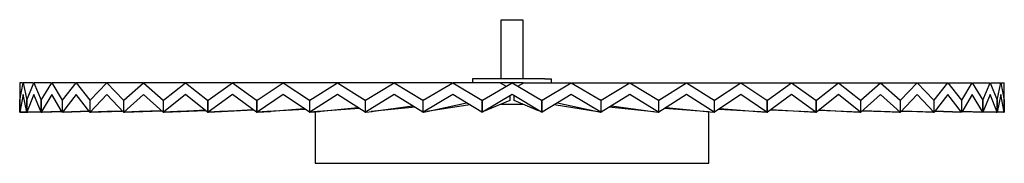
# Model space of a CAD drawing. Header units: inches. Extents: x -9.8 to 9.8, y -1.4 to 1.5.
import ezdxf

# ---------------------------------------------------------------- set-up
doc = ezdxf.new("R2010")
doc.units = ezdxf.units.IN
doc.header["$MEASUREMENT"] = 0

msp = doc.modelspace()

# ---------------------------------------------------------------- linework, layer by layer
at = {"color": 7, "linetype": 'Continuous', "lineweight": 25}
for p, q in [((-0.222, 1.496), (-0.222, 0.315)), ((0.222, 0.315), (0.222, 1.496)), ((-9.843, 0.236), (-9.843, -0.354)), ((-9.785, 0.236), (-9.843, 0.236)), ((-9.842, -0.116), (-9.771, 0.236)), ((-9.771, 0.236), (-9.7, -0.116)), ((-9.57, 0.236), (-9.771, 0.236)), ((-9.698, -0.116), (-9.557, 0.236)), ((-9.557, 0.236), (-9.415, -0.116)), ((-9.217, 0.236), (-9.557, 0.236)), ((-9.412, -0.116), (-9.203, 0.236)), ((-9.203, 0.236), (-8.994, -0.116)), ((-8.729, 0.236), (-9.203, 0.236)), ((-8.99, -0.116), (-8.715, 0.236)), ((-8.715, 0.236), (-8.441, -0.116)), ((-8.114, 0.236), (-8.715, 0.236)), ((-8.436, -0.116), (-8.1, 0.236)), ((-8.1, 0.236), (-7.765, -0.116)), ((-7.381, 0.236), (-8.1, 0.236)), ((-7.759, -0.116), (-7.367, 0.236)), ((-7.367, 0.236), (-6.976, -0.116)), ((-6.541, 0.236), (-7.367, 0.236)), ((-6.969, -0.116), (-6.527, 0.236)), ((-6.527, 0.236), (-6.085, -0.116)), ((-5.605, 0.236), (-6.527, 0.236)), ((-6.077, -0.116), (-5.591, 0.236)), ((-5.591, 0.236), (-5.105, -0.116)), ((-4.588, 0.236), (-5.591, 0.236)), ((-5.097, -0.116), (-4.574, 0.236)), ((-4.574, 0.236), (-4.051, -0.116)), ((-3.504, 0.236), (-4.574, 0.236)), ((-4.042, -0.116), (-3.49, 0.236)), ((-3.49, 0.236), (-2.938, -0.116)), ((-2.369, 0.236), (-3.49, 0.236)), ((-2.929, -0.116), (-2.355, 0.236)), ((-2.355, 0.236), (-1.782, -0.116)), ((-1.2, 0.236), (-2.355, 0.236)), ((-1.773, -0.116), (-1.186, 0.236)), ((-1.186, 0.236), (-0.6, -0.116)), ((-0.237, 0.236), (-1.186, 0.236)), ((-0.787, 0.315), (-0.787, 0.236)), ((-0.591, -0.116), (0, 0.236)), ((-0.237, 0.236), (-0.119, 0.165)), ((0, 0.236), (0.591, -0.116)), ((0.119, 0.165), (0.237, 0.236)), ((0.237, 0.236), (1.186, 0.236)), ((0.6, -0.116), (1.186, 0.236)), ((0.787, 0.236), (0.787, 0.315)), ((1.186, 0.236), (1.773, -0.116)), ((1.2, 0.236), (2.355, 0.236)), ((1.782, -0.116), (2.355, 0.236)), ((2.355, 0.236), (2.929, -0.116)), ((2.369, 0.236), (3.49, 0.236)), ((2.938, -0.116), (3.49, 0.236)), ((3.49, 0.236), (4.042, -0.116)), ((3.504, 0.236), (4.574, 0.236)), ((4.051, -0.116), (4.574, 0.236)), ((4.574, 0.236), (5.097, -0.116)), ((4.588, 0.236), (5.591, 0.236)), ((5.105, -0.116), (5.591, 0.236)), ((5.591, 0.236), (6.077, -0.116)), ((5.605, 0.236), (6.527, 0.236)), ((6.085, -0.116), (6.527, 0.236)), ((6.527, 0.236), (6.969, -0.116)), ((6.541, 0.236), (7.367, 0.236)), ((6.976, -0.116), (7.367, 0.236)), ((7.367, 0.236), (7.759, -0.116)), ((7.381, 0.236), (8.1, 0.236)), ((7.765, -0.116), (8.1, 0.236)), ((8.1, 0.236), (8.436, -0.116)), ((8.114, 0.236), (8.715, 0.236)), ((8.441, -0.116), (8.715, 0.236)), ((8.715, 0.236), (8.99, -0.116)), ((8.729, 0.236), (9.203, 0.236)), ((8.994, -0.116), (9.203, 0.236)), ((9.203, 0.236), (9.412, -0.116)), ((9.217, 0.236), (9.557, 0.236)), ((9.415, -0.116), (9.557, 0.236)), ((9.557, 0.236), (9.698, -0.116)), ((9.57, 0.236), (9.771, 0.236)), ((9.7, -0.116), (9.771, 0.236)), ((9.771, 0.236), (9.842, -0.116)), ((9.785, 0.236), (9.843, 0.236)), ((9.843, -0.354), (9.843, 0.236)), ((-9.771, 0), (-9.842, -0.354)), ((-9.7, -0.354), (-9.771, 0)), ((-9.557, 0), (-9.698, -0.354)), ((-9.415, -0.354), (-9.557, 0)), ((-9.203, 0), (-9.412, -0.354)), ((-8.994, -0.354), (-9.203, 0)), ((-8.715, 0), (-8.99, -0.354)), ((-8.441, -0.354), (-8.715, 0)), ((-8.1, 0), (-8.436, -0.354)), ((-7.765, -0.354), (-8.1, 0)), ((-7.367, 0), (-7.759, -0.354)), ((-6.976, -0.354), (-7.367, 0)), ((-6.527, 0), (-6.969, -0.354)), ((-6.085, -0.354), (-6.527, 0)), ((-5.591, 0), (-6.077, -0.354)), ((-5.105, -0.354), (-5.591, 0)), ((-4.574, 0), (-5.097, -0.354)), ((-4.051, -0.354), (-4.574, 0)), ((-3.49, 0), (-4.042, -0.354)), ((-2.938, -0.354), (-3.49, 0)), ((-2.355, 0), (-2.929, -0.354)), ((-1.782, -0.354), (-2.355, 0)), ((-1.186, 0), (-1.773, -0.354)), ((-0.6, -0.354), (-1.186, 0)), ((0, 0), (-0.591, -0.354)), ((0.591, -0.354), (0, 0)), ((1.186, 0), (0.6, -0.354)), ((1.773, -0.354), (1.186, 0)), ((2.355, 0), (1.782, -0.354)), ((2.929, -0.354), (2.355, 0)), ((3.49, 0), (2.938, -0.354)), ((4.042, -0.354), (3.49, 0)), ((4.574, 0), (4.051, -0.354)), ((5.097, -0.354), (4.574, 0)), ((5.591, 0), (5.105, -0.354)), ((6.077, -0.354), (5.591, 0)), ((6.527, 0), (6.085, -0.354)), ((6.969, -0.354), (6.527, 0)), ((7.367, 0), (6.976, -0.354)), ((7.759, -0.354), (7.367, 0)), ((8.1, 0), (7.765, -0.354)), ((8.436, -0.354), (8.1, 0)), ((8.715, 0), (8.441, -0.354)), ((8.99, -0.354), (8.715, 0)), ((9.203, 0), (8.994, -0.354)), ((9.412, -0.354), (9.203, 0)), ((9.557, 0), (9.415, -0.354)), ((9.698, -0.354), (9.557, 0)), ((9.771, 0), (9.7, -0.354)), ((9.842, -0.354), (9.771, 0)), ((-9.842, -0.354), (-9.842, -0.116)), ((-9.7, -0.116), (-9.7, -0.354)), ((-9.698, -0.354), (-9.698, -0.116)), ((-9.415, -0.116), (-9.415, -0.354)), ((-9.412, -0.354), (-9.412, -0.116)), ((-8.994, -0.116), (-8.994, -0.354)), ((-8.99, -0.354), (-8.99, -0.116)), ((-8.441, -0.116), (-8.441, -0.354)), ((-8.436, -0.354), (-8.436, -0.116)), ((-7.765, -0.116), (-7.765, -0.354)), ((-7.759, -0.116), (-7.765, -0.116)), ((-7.759, -0.354), (-7.759, -0.116)), ((-6.976, -0.116), (-6.976, -0.354)), ((-6.969, -0.116), (-6.976, -0.116)), ((-6.969, -0.354), (-6.969, -0.116)), ((-6.085, -0.116), (-6.085, -0.354)), ((-6.073, -0.116), (-6.085, -0.116)), ((-6.077, -0.354), (-6.077, -0.116)), ((-5.105, -0.116), (-5.105, -0.354)), ((-5.095, -0.116), (-5.105, -0.116)), ((-5.097, -0.354), (-5.097, -0.116)), ((-4.051, -0.116), (-4.051, -0.354)), ((-4.043, -0.116), (-4.051, -0.116)), ((-4.042, -0.354), (-4.042, -0.116)), ((-2.938, -0.116), (-2.938, -0.354)), ((-2.932, -0.116), (-2.938, -0.116)), ((-2.929, -0.354), (-2.929, -0.116)), ((-1.782, -0.116), (-1.782, -0.354)), ((-1.778, -0.116), (-1.782, -0.116)), ((-1.773, -0.354), (-1.773, -0.116)), ((-1.705, -0.343), (-0.912, -0.166)), ((-0.6, -0.116), (-0.6, -0.354)), ((-0.598, -0.116), (-0.6, -0.116)), ((-0.591, -0.354), (-0.591, -0.116)), ((-0.042, -0.118), (-0.571, -0.343)), ((-0.227, -0.197), (0.227, -0.197)), ((-0.042, -0.025), (-0.042, -0.118)), ((0.042, -0.118), (0.042, -0.025)), ((0.533, -0.327), (0.042, -0.118)), ((0.591, -0.116), (0.591, -0.354)), ((0.6, -0.116), (0.598, -0.116)), ((0.6, -0.354), (0.6, -0.116)), ((0.912, -0.166), (1.707, -0.343)), ((1.773, -0.116), (1.773, -0.354)), ((1.782, -0.116), (1.778, -0.116)), ((1.782, -0.354), (1.782, -0.116)), ((2.929, -0.116), (2.929, -0.354)), ((2.938, -0.116), (2.932, -0.116)), ((2.938, -0.354), (2.938, -0.116)), ((4.042, -0.116), (4.042, -0.354)), ((4.051, -0.116), (4.043, -0.116)), ((4.051, -0.354), (4.051, -0.116)), ((5.105, -0.116), (5.095, -0.116)), ((5.097, -0.116), (5.097, -0.354)), ((5.105, -0.354), (5.105, -0.116)), ((6.085, -0.116), (6.073, -0.116)), ((6.077, -0.116), (6.077, -0.354)), ((6.085, -0.354), (6.085, -0.116)), ((6.969, -0.116), (6.969, -0.354)), ((6.976, -0.116), (6.969, -0.116)), ((6.976, -0.354), (6.976, -0.116)), ((7.759, -0.116), (7.759, -0.354)), ((7.765, -0.116), (7.759, -0.116)), ((7.765, -0.354), (7.765, -0.116)), ((8.436, -0.116), (8.436, -0.354)), ((8.441, -0.354), (8.441, -0.116)), ((8.99, -0.116), (8.99, -0.354)), ((8.994, -0.354), (8.994, -0.116)), ((9.412, -0.116), (9.412, -0.354)), ((9.415, -0.354), (9.415, -0.116)), ((9.698, -0.116), (9.698, -0.354)), ((9.7, -0.354), (9.7, -0.116)), ((9.842, -0.116), (9.842, -0.354)), ((-9.843, -0.354), (-9.824, -0.354)), ((-9.698, -0.35), (-9.825, -0.354)), ((-9.824, -0.354), (-9.698, -0.351)), ((-9.7, -0.354), (-9.681, -0.354)), ((-9.412, -0.346), (-9.682, -0.354)), ((-9.681, -0.354), (-9.412, -0.346)), ((-9.412, -0.354), (-9.396, -0.354)), ((-9.042, -0.343), (-9.398, -0.354)), ((-9.396, -0.354), (-9.001, -0.342)), ((-9.031, -0.343), (-9.001, -0.341)), ((-9.001, -0.342), (-9.031, -0.343)), ((-8.99, -0.354), (-8.974, -0.354)), ((-8.636, -0.343), (-8.977, -0.354)), ((-8.974, -0.354), (-8.454, -0.337)), ((-8.626, -0.343), (-8.456, -0.335)), ((-8.454, -0.337), (-8.626, -0.343)), ((-8.441, -0.354), (-8.421, -0.354)), ((-8.105, -0.343), (-8.425, -0.354)), ((-8.421, -0.354), (-7.8, -0.332)), ((-8.095, -0.343), (-7.79, -0.328)), ((-7.8, -0.332), (-8.095, -0.343)), ((-7.765, -0.354), (-7.746, -0.354)), ((-7.455, -0.343), (-7.75, -0.354)), ((-7.746, -0.354), (-7.007, -0.326)), ((-7.446, -0.343), (-7.014, -0.32)), ((-7.007, -0.326), (-7.446, -0.343)), ((-6.976, -0.354), (-6.957, -0.354)), ((-6.697, -0.343), (-6.963, -0.354)), ((-6.957, -0.354), (-6.129, -0.319)), ((-6.689, -0.343), (-6.14, -0.31)), ((-6.129, -0.319), (-6.689, -0.343)), ((-6.085, -0.354), (-6.067, -0.354)), ((-5.841, -0.343), (-6.073, -0.354)), ((-6.067, -0.354), (-5.166, -0.31)), ((-5.834, -0.343), (-5.182, -0.298)), ((-5.165, -0.311), (-5.834, -0.343)), ((-5.105, -0.354), (-5.089, -0.354)), ((-4.899, -0.343), (-5.095, -0.354)), ((-5.089, -0.354), (-4.83, -0.339)), ((-4.894, -0.343), (-4.156, -0.283)), ((-4.132, -0.299), (-4.894, -0.343)), ((-4.051, -0.354), (-4.043, -0.354)), ((-3.887, -0.343), (-4.043, -0.354)), ((-4.042, -0.354), (-4.036, -0.354)), ((-4.036, -0.354), (-3.846, -0.34)), ((-3.935, -0.347), (-3.935, -1.377)), ((-3.882, -0.343), (-3.082, -0.262)), ((-3.049, -0.283), (-3.882, -0.343)), ((-2.938, -0.354), (-2.932, -0.354)), ((-2.929, -0.354), (-2.925, -0.354)), ((-2.925, -0.354), (-2.797, -0.341)), ((-2.814, -0.343), (-1.986, -0.228)), ((-1.939, -0.257), (-2.814, -0.343)), ((-1.782, -0.354), (-1.778, -0.354)), ((-1.773, -0.354), (-1.77, -0.354)), ((-1.77, -0.354), (-1.7, -0.342)), ((-0.844, -0.207), (-1.705, -0.343)), ((-0.6, -0.354), (-0.598, -0.354)), ((0.598, -0.354), (0.6, -0.354)), ((1.714, -0.344), (0.844, -0.207)), ((1.707, -0.343), (1.77, -0.354)), ((1.773, -0.354), (1.77, -0.354)), ((1.778, -0.354), (1.782, -0.354)), ((2.838, -0.345), (1.939, -0.257)), ((1.986, -0.228), (2.817, -0.343)), ((2.817, -0.343), (2.924, -0.354)), ((2.929, -0.354), (2.925, -0.354)), ((2.932, -0.354), (2.938, -0.354)), ((3.929, -0.346), (3.049, -0.283)), ((3.082, -0.262), (3.887, -0.343)), ((3.887, -0.343), (4.036, -0.354)), ((3.935, -1.377), (3.935, -0.347)), ((4.042, -0.354), (4.036, -0.354)), ((4.043, -0.354), (4.051, -0.354)), ((5.095, -0.354), (4.132, -0.299)), ((4.156, -0.283), (4.899, -0.343)), ((4.899, -0.343), (5.088, -0.354)), ((5.089, -0.354), (5.105, -0.354)), ((6.073, -0.354), (5.165, -0.311)), ((5.182, -0.298), (5.84, -0.343)), ((5.84, -0.343), (6.067, -0.354)), ((6.067, -0.354), (6.085, -0.354)), ((6.962, -0.354), (6.128, -0.319)), ((6.14, -0.31), (6.696, -0.343)), ((6.696, -0.343), (6.957, -0.354)), ((6.957, -0.354), (6.976, -0.354)), ((7.75, -0.354), (7.007, -0.326)), ((7.007, -0.326), (7.446, -0.343)), ((7.014, -0.319), (7.455, -0.343)), ((7.455, -0.343), (7.745, -0.354)), ((7.746, -0.354), (7.765, -0.354)), ((8.425, -0.354), (7.786, -0.332)), ((7.786, -0.332), (8.095, -0.343)), ((7.79, -0.328), (8.105, -0.343)), ((8.105, -0.343), (8.421, -0.354)), ((8.421, -0.354), (8.441, -0.354)), ((8.977, -0.354), (8.454, -0.337)), ((8.454, -0.337), (8.626, -0.343)), ((8.456, -0.335), (8.636, -0.343)), ((8.636, -0.343), (8.974, -0.354)), ((8.99, -0.354), (8.974, -0.354)), ((8.995, -0.341), (9.042, -0.343)), ((9.398, -0.354), (9.001, -0.342)), ((9.001, -0.342), (9.031, -0.343)), ((9.042, -0.343), (9.396, -0.354)), ((9.412, -0.354), (9.396, -0.354)), ((9.412, -0.346), (9.681, -0.354)), ((9.682, -0.354), (9.412, -0.346)), ((9.681, -0.354), (9.7, -0.354)), ((9.698, -0.35), (9.824, -0.354)), ((9.825, -0.354), (9.698, -0.351)), ((9.824, -0.354), (9.843, -0.354)), ((-3.935, -1.377), (3.935, -1.377))]:
    msp.add_line(p, q, dxfattribs=at)
for points, knots in [([(-0.218, 1.496), (-0.219, 1.496), (-0.221, 1.496), (-0.187, 1.496), (-0.125, 1.496), (-0.042, 1.496), (0.046, 1.496), (0.13, 1.496), (0.167, 1.496), (0.186, 1.496)], [0, 0, 0, 0, 0.080671, 0.233892, 0.387114, 0.540335, 0.693557, 0.846778, 1, 1, 1, 1]), ([(0.186, 1.496), (0.201, 1.496), (0.222, 1.496), (0.219, 1.496), (0.218, 1.496)], [0, 0, 0, 0, 0.6786551, 1, 1, 1, 1]), ([(0.659, 0.315), (0.629, 0.315), (0.567, 0.315), (0.447, 0.315), (0.311, 0.315), (0.163, 0.315), (0.008, 0.315), (-0.147, 0.315), (-0.296, 0.315), (-0.433, 0.315), (-0.555, 0.315), (-0.654, 0.315), (-0.73, 0.315), (-0.773, 0.315), (-0.792, 0.315), (-0.787, 0.315), (-0.787, 0.315)], [0, 0, 0, 0, 0.076614, 0.153227, 0.229841, 0.306454, 0.383068, 0.459682, 0.536295, 0.612909, 0.689522, 0.766136, 0.84275, 0.919363, 0.995977, 1, 1, 1, 1]), ([(0.223, 0.236), (0.203, 0.236), (0.134, 0.236), (0.008, 0.236), (-0.123, 0.236), (-0.198, 0.236), (-0.223, 0.236)], [0, 0, 0, 0, 0.142716, 0.482155, 0.821593, 1, 1, 1, 1]), ([(0.659, 0.315), (0.685, 0.315), (0.736, 0.315), (0.779, 0.315), (0.784, 0.315), (0.787, 0.315)], [0, 0, 0, 0, 0.339272, 0.678544, 1, 1, 1, 1])]:
    msp.add_open_spline(points, degree=3, knots=knots, dxfattribs=at)

doc.saveas('drawing.dxf')
